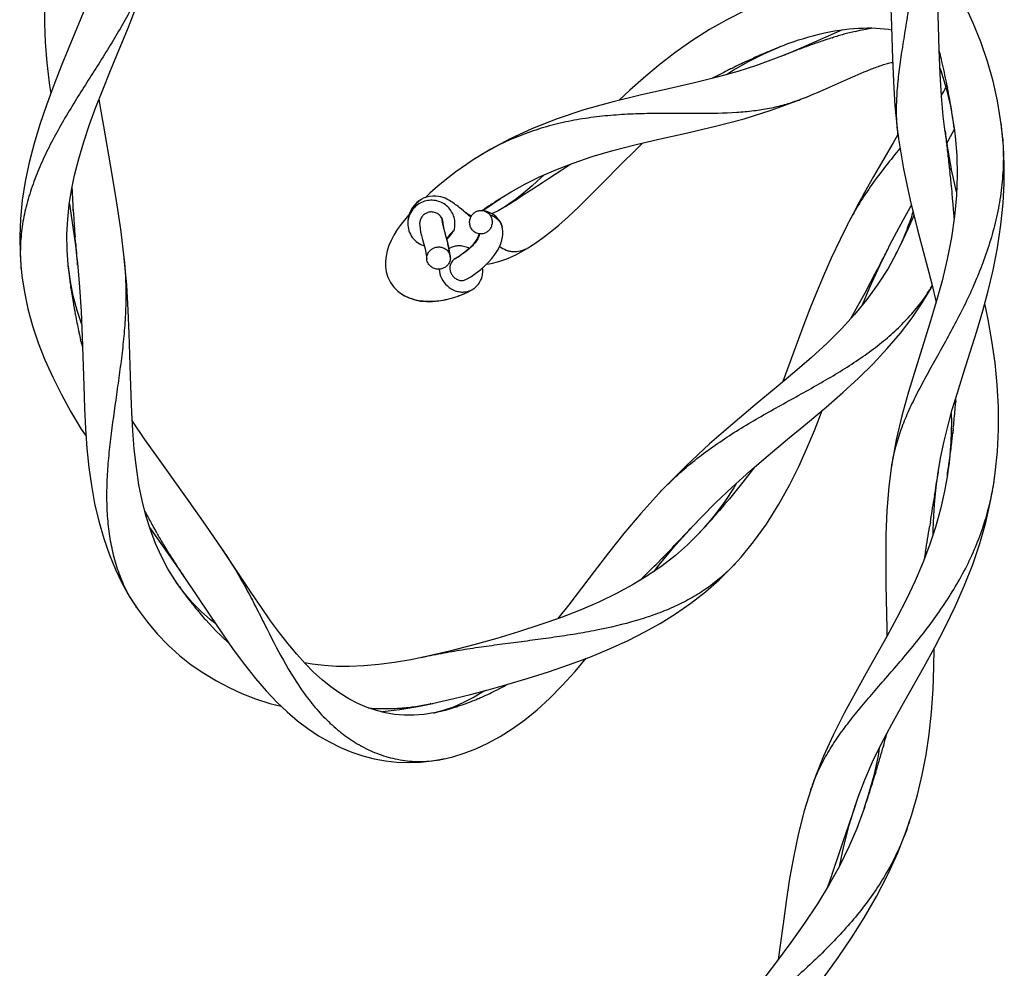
# Model space of a CAD drawing. Header units: millimetres. Extents: x 13.4 to 65.3, y 7.3 to 102.
# Tile 3 of 4: x 13.4 to 34.3, y 70.6 to 90.7. Entities that reach past the tile are written whole.
import ezdxf

# ---------------------------------------------------------------- set-up
doc = ezdxf.new("R2010")
doc.units = ezdxf.units.MM
doc.header["$LTSCALE"] = 7.151613
doc.layers.add('00_COMPONENTS', color=7, linetype='CONTINUOUS')

msp = doc.modelspace()

# ---------------------------------------------------------------- linework, layer by layer
at = {"layer": '00_COMPONENTS', "color": 7, "linetype": 'Continuous'}
for p, q in [((30.656, 90.449), (30.06, 90.185)), ((30.977, 90.463), (30.983, 90.465)), ((30.977, 90.463), (30.983, 90.465)), ((31.097, 90.493), (31.206, 90.518)), ((31.207, 90.519), (31.324, 90.543)), ((31.319, 90.541), (31.324, 90.543)), ((31.324, 90.543), (31.436, 90.563)), ((31.436, 90.563), (31.46, 90.566)), ((30.227, 90.229), (30.233, 90.231)), ((30.612, 90.358), (30.619, 90.36)), ((28.841, 89.857), (29.166, 90.02)), ((29.166, 90.02), (29.486, 90.161)), ((29.248, 90.061), (29.309, 90.088)), ((29.309, 90.088), (29.484, 90.16)), ((29.615, 89.997), (29.369, 89.901)), ((29.484, 90.16), (29.532, 90.179)), ((29.513, 90.172), (29.559, 90.19)), ((29.735, 90.046), (29.588, 89.986)), ((29.588, 89.986), (29.615, 89.997)), ((29.677, 90.022), (29.688, 90.026)), ((29.9, 90.116), (29.735, 90.046)), ((29.823, 90.079), (29.83, 90.081)), ((30.06, 90.185), (29.9, 90.116)), ((28.85, 89.884), (28.944, 89.928)), ((29.369, 89.901), (29.007, 89.771)), ((28.482, 89.708), (28.525, 89.729)), ((31.101, 89.553), (31.166, 89.581)), ((31.166, 89.581), (31.229, 89.608)), ((31.229, 89.608), (31.292, 89.635)), ((32.931, 89.119), (32.903, 89.592)), ((30.559, 89.312), (31.003, 89.51)), ((31.003, 89.51), (31.101, 89.553)), ((30.146, 89.134), (30.224, 89.167)), ((30.224, 89.167), (30.301, 89.2)), ((30.301, 89.2), (30.414, 89.248)), ((30.414, 89.248), (30.559, 89.312)), ((33.053, 89.325), (33.058, 89.294)), ((33.054, 89.325), (33.06, 89.294)), ((29.947, 89.053), (29.934, 89.048)), ((29.947, 89.053), (29.934, 89.048)), ((29.985, 89.068), (30.066, 89.101)), ((30.066, 89.101), (30.146, 89.134)), ((32.969, 88.696), (32.931, 89.119)), ((33.12, 88.904), (33.188, 88.526)), ((33.01, 88.359), (32.969, 88.696)), ((34.198, 88.523), (34.185, 88.614)), ((34.204, 88.474), (34.191, 88.576)), ((32, 88.368), (32.017, 88.245)), ((33.069, 87.971), (33.006, 88.383)), ((33.006, 88.383), (33.015, 88.323)), ((33.01, 88.359), (33.014, 88.323)), ((33.124, 88.265), (33.203, 88.422)), ((33.188, 88.526), (33.207, 88.391)), ((33.2, 88.441), (33.207, 88.391)), ((33.2, 88.441), (33.221, 88.273)), ((34.198, 88.523), (34.199, 88.508)), ((31.908, 88.13), (31.492, 87.414)), ((32.008, 88.306), (31.908, 88.13)), ((33.038, 88.137), (33.044, 88.089)), ((33.047, 88.119), (33.124, 88.265)), ((23.374, 87.996), (23.035, 87.79)), ((33.153, 87.53), (33.069, 87.971)), ((23.044, 87.796), (23.012, 87.775)), ((24.595, 87.372), (24.883, 87.56)), ((24.883, 87.56), (24.944, 87.6)), ((24.944, 87.6), (24.983, 87.626)), ((24.983, 87.626), (25.066, 87.68)), ((33.103, 87.584), (33.108, 87.534)), ((33.104, 87.584), (33.11, 87.534)), ((33.252, 87.089), (33.153, 87.53)), ((24.093, 87.25), (24.409, 87.407)), ((24.228, 87.132), (24.492, 87.305)), ((24.492, 87.305), (24.557, 87.347)), ((24.557, 87.347), (24.595, 87.372)), ((31.492, 87.414), (31.363, 87.189)), ((14.523, 86.661), (14.499, 87.208)), ((23.575, 86.948), (23.805, 87.09)), ((23.805, 87.09), (24.093, 87.25)), ((24.136, 87.073), (24.191, 87.108)), ((24.191, 87.108), (24.228, 87.132)), ((21.925, 86.945), (21.927, 86.945)), ((23.4, 86.832), (23.58, 86.952)), ((23.575, 86.948), (23.58, 86.952)), ((23.695, 86.788), (23.807, 86.86)), ((23.898, 86.93), (23.744, 86.82)), ((23.807, 86.86), (23.85, 86.887)), ((23.85, 86.887), (23.884, 86.909)), ((14.436, 86.835), (14.491, 86.49)), ((14.521, 86.661), (14.518, 86.721)), ((22.791, 86.689), (22.818, 86.668)), ((23.205, 86.693), (23.206, 86.694)), ((23.206, 86.694), (23.4, 86.832)), ((23.4, 86.835), (23.403, 86.837)), ((23.695, 86.787), (23.648, 86.758)), ((23.665, 86.769), (23.695, 86.787)), ((23.744, 86.82), (23.675, 86.775)), ((14.491, 86.49), (14.565, 85.951)), ((21.647, 86.621), (21.568, 86.527)), ((32.323, 86.539), (32.223, 86.313)), ((32.346, 86.595), (32.323, 86.539)), ((22.593, 86.273), (22.568, 86.251)), ((23.614, 86.345), (23.614, 86.343)), ((23.614, 86.343), (23.615, 86.342)), ((30.919, 86.362), (30.915, 86.355)), ((31.838, 85.964), (31.982, 86.241)), ((32.223, 86.313), (32.111, 86.07)), ((32.185, 86.263), (32.162, 86.207)), ((14.387, 85.855), (14.384, 86.189)), ((14.566, 86.015), (14.556, 86.139)), ((14.568, 86.015), (14.559, 86.139)), ((22.521, 86.169), (22.545, 86.206)), ((23.125, 86.199), (23.114, 86.161)), ((32.111, 86.07), (32.031, 85.907)), ((32.116, 86.095), (32.091, 86.039)), ((32.139, 86.151), (32.116, 86.095)), ((32.162, 86.207), (32.139, 86.151)), ((14.41, 85.539), (14.387, 85.855)), ((14.565, 85.951), (14.611, 85.535)), ((22.494, 85.891), (22.487, 85.888)), ((22.494, 85.891), (22.488, 85.887)), ((22.863, 85.838), (22.859, 85.834)), ((22.864, 85.838), (22.86, 85.834)), ((24.078, 85.85), (24.226, 85.941)), ((24.218, 85.936), (24.286, 85.979)), ((24.218, 85.936), (24.226, 85.941)), ((31.629, 85.542), (31.805, 85.9)), ((31.783, 85.856), (31.838, 85.964)), ((13.39, 85.771), (13.415, 85.437)), ((15.606, 85.637), (15.601, 85.686)), ((15.652, 85.112), (15.601, 85.686)), ((22.617, 85.673), (22.613, 85.671)), ((22.745, 85.751), (22.734, 85.744)), ((22.739, 85.747), (22.734, 85.744)), ((22.745, 85.751), (22.739, 85.747)), ((13.413, 85.458), (13.415, 85.437)), ((13.415, 85.437), (13.417, 85.419)), ((14.417, 85.475), (14.408, 85.559)), ((14.414, 85.501), (14.413, 85.511)), ((14.459, 85.185), (14.417, 85.475)), ((14.611, 85.535), (14.607, 85.582)), ((14.607, 85.582), (14.653, 85.071)), ((31.411, 85.065), (31.629, 85.542)), ((31.594, 85.487), (31.573, 85.448)), ((31.638, 85.573), (31.582, 85.464)), ((14.52, 84.884), (14.459, 85.185)), ((14.47, 85.049), (14.466, 85.08)), ((14.471, 85.049), (14.467, 85.08)), ((21.404, 84.983), (21.438, 84.955)), ((22.982, 85.019), (22.989, 85.022)), ((31.253, 84.691), (31.411, 85.065)), ((14.602, 84.572), (14.52, 84.884)), ((21.423, 84.966), (21.431, 84.96)), ((21.431, 84.96), (21.438, 84.955)), ((21.431, 84.96), (21.525, 84.896)), ((14.698, 84.275), (14.602, 84.572)), ((31.15, 84.663), (31, 84.395)), ((14.563, 84.482), (14.558, 84.512)), ((14.564, 84.482), (14.559, 84.512)), ((14.682, 83.921), (14.675, 83.95)), ((14.682, 83.921), (14.676, 83.95)), ((33.229, 82.657), (33.226, 82.616)), ((33.233, 82.657), (33.229, 82.616)), ((33.139, 82.392), (33.143, 82.217)), ((33.143, 82.217), (33.128, 81.782)), ((33.177, 82.064), (33.166, 81.967)), ((33.18, 82.064), (33.17, 81.967)), ((33.128, 81.782), (33.09, 81.345)), ((28.968, 81.251), (28.719, 80.929)), ((31.876, 81.316), (31.867, 81.257)), ((31.873, 81.296), (31.872, 81.29)), ((33.09, 81.345), (33.052, 81.069)), ((32.826, 80.889), (32.858, 81.117)), ((32.863, 81.153), (32.853, 81.093)), ((33.055, 81.091), (32.994, 80.743)), ((32.789, 80.547), (32.826, 80.889)), ((33.97, 80.526), (34.044, 80.942)), ((34.039, 80.911), (34.044, 80.942)), ((34.044, 80.942), (34.048, 80.967)), ((27.019, 80.781), (26.92, 80.675)), ((32.785, 80.653), (32.771, 80.565)), ((32.994, 80.743), (32.908, 80.359)), ((27.831, 80.183), (28.144, 80.499)), ((16.042, 80.309), (16.038, 80.318)), ((27.647, 79.989), (27.831, 80.183)), ((28.263, 80.379), (28.223, 80.332)), ((28.251, 80.363), (28.224, 80.331)), ((32.908, 80.359), (32.801, 79.976)), ((16.141, 79.97), (16.16, 79.942)), ((27.298, 79.6), (27.663, 80.006)), ((27.663, 80.006), (27.601, 79.94)), ((27.923, 79.996), (27.793, 79.853)), ((32.801, 79.976), (32.677, 79.597)), ((32.695, 80.083), (32.678, 79.985)), ((16.16, 79.942), (16.512, 79.444)), ((16.294, 79.85), (16.281, 79.872)), ((27.483, 79.814), (27.39, 79.717)), ((27.767, 79.825), (27.541, 79.602)), ((27.83, 79.892), (27.767, 79.825)), ((27.847, 79.911), (27.793, 79.853)), ((26.94, 79.173), (27.298, 79.6)), ((32.677, 79.597), (32.534, 79.222)), ((16.512, 79.444), (16.854, 78.947)), ((16.554, 79.409), (16.541, 79.43)), ((16.555, 79.41), (16.542, 79.431)), ((17.869, 79.228), (17.668, 79.527)), ((17.693, 79.49), (17.707, 79.47)), ((27.032, 79.345), (26.961, 79.273)), ((32.591, 79.463), (32.563, 79.299)), ((16.73, 79.133), (16.721, 79.146)), ((18.309, 78.57), (17.869, 79.228)), ((26.835, 79.041), (26.94, 79.173)), ((28.475, 79.119), (28.558, 79.207)), ((28.558, 79.207), (28.525, 79.171)), ((16.67, 78.86), (16.524, 79.097)), ((16.825, 78.99), (16.812, 79.01)), ((16.825, 78.989), (16.812, 79.009)), ((16.871, 78.921), (16.848, 78.954)), ((26.628, 78.94), (26.586, 78.899)), ((26.628, 78.939), (26.586, 78.899)), ((16.7, 78.817), (16.67, 78.86)), ((16.717, 78.791), (16.677, 78.85)), ((16.743, 78.754), (16.714, 78.796)), ((16.872, 78.583), (16.717, 78.792)), ((16.769, 78.717), (16.757, 78.734)), ((16.769, 78.717), (16.757, 78.734)), ((15.708, 78.513), (15.867, 78.265)), ((17.096, 78.287), (17.035, 78.36)), ((15.85, 78.289), (15.9, 78.216)), ((15.867, 78.265), (15.85, 78.289)), ((17.544, 77.779), (17.33, 78.011)), ((17.654, 77.673), (17.544, 77.779)), ((17.816, 77.516), (17.671, 77.656)), ((17.826, 77.507), (17.816, 77.516)), ((21.973, 77.226), (21.895, 77.209)), ((21.937, 77.218), (21.895, 77.209)), ((23.238, 76.506), (23.017, 76.37)), ((23.24, 76.508), (23.238, 76.506)), ((23.537, 76.545), (23.52, 76.536)), ((23.538, 76.543), (23.52, 76.535)), ((21.825, 76.176), (22.141, 76.239)), ((22.102, 76.231), (22.089, 76.228)), ((22.102, 76.231), (22.089, 76.229)), ((22.102, 76.231), (22.253, 76.264)), ((22.797, 76.256), (22.579, 76.163)), ((23.017, 76.37), (22.797, 76.256)), ((23.094, 76.337), (23.077, 76.33)), ((23.095, 76.336), (23.078, 76.329)), ((21.441, 76.111), (21.825, 76.176)), ((22.161, 76.039), (21.959, 76.005)), ((22.366, 76.091), (22.148, 76.036)), ((22.579, 76.163), (22.366, 76.091)), ((31.776, 75.626), (31.767, 75.594)), ((31.779, 75.625), (31.771, 75.594)), ((31.47, 74.998), (31.665, 75.4)), ((31.611, 75.29), (31.585, 75.129)), ((31.707, 75.363), (31.689, 75.299)), ((22.133, 75.019), (22.367, 75.061)), ((22.359, 75.059), (22.367, 75.061)), ((22.367, 75.061), (22.384, 75.064)), ((31.305, 74.62), (31.47, 74.998)), ((31.532, 74.783), (31.514, 74.721)), ((31.538, 74.781), (31.519, 74.72)), ((30.266, 74.709), (30.151, 74.385)), ((31.171, 74.274), (31.305, 74.62)), ((30.157, 74.404), (30.162, 74.42)), ((31.097, 74.062), (31.171, 74.274)), ((31.379, 74.29), (31.287, 74.001)), ((31.37, 74.249), (31.336, 74.148)), ((31.048, 73.918), (30.895, 73.463)), ((30.973, 73.656), (31.106, 74.089)), ((31.114, 74.113), (31.048, 73.917)), ((31.272, 73.957), (31.134, 73.586)), ((31.303, 74.046), (31.272, 73.957)), ((32.182, 73.532), (32.254, 73.738)), ((32.254, 73.738), (32.233, 73.676)), ((30.859, 73.21), (30.973, 73.656)), ((30.862, 73.366), (30.705, 72.9)), ((30.895, 73.463), (30.862, 73.366)), ((30.775, 72.808), (30.859, 73.21)), ((30.705, 72.9), (30.686, 72.844)), ((30.686, 72.844), (30.608, 72.612)), ((30.598, 72.583), (30.516, 72.342)), ((30.608, 72.612), (30.598, 72.583)), ((29.571, 71.564), (29.47, 70.81))]:
    msp.add_line(p, q, dxfattribs=at)
for points in [[(31.523, 93.694), (31.611, 93.316), (31.687, 92.911), (31.747, 92.491), (31.792, 92.068), (31.823, 91.656), (31.845, 91.244), (31.862, 90.816), (31.89, 89.919)], [(14.219, 92.981), (14.159, 92.783), (14.062, 92.392), (13.985, 91.967), (13.932, 91.516), (13.908, 91.072), (13.908, 90.662), (13.924, 90.263), (13.959, 89.829), (14.016, 89.347), (14.041, 89.173)], [(15.252, 92.278), (15.089, 91.812), (14.897, 91.303), (14.681, 90.764), (14.28, 89.789)], [(14.384, 86.189), (14.401, 86.514), (14.434, 86.824), (14.482, 87.126), (14.547, 87.443), (14.635, 87.788), (14.742, 88.149), (14.865, 88.518), (14.999, 88.884), (15.144, 89.256), (15.308, 89.661), (15.491, 90.107), (15.688, 90.586), (15.891, 91.101), (16.094, 91.652), (16.291, 92.239)], [(34.185, 88.614), (34.117, 89.02), (34.023, 89.437), (33.903, 89.857), (33.762, 90.27), (33.602, 90.669), (33.425, 91.058), (33.233, 91.433), (33.036, 91.783), (32.831, 92.12), (32.782, 92.195)], [(29.163, 91.109), (28.769, 90.939), (28.39, 90.749), (28.008, 90.532), (27.637, 90.295), (27.277, 90.041), (26.93, 89.773), (26.609, 89.503), (26.319, 89.245), (26.092, 89.032)], [(32.903, 89.592), (32.883, 90.107), (32.853, 91.09)], [(29.784, 90.273), (29.896, 90.311), (30.008, 90.346), (30.12, 90.379), (30.231, 90.408), (30.34, 90.436), (30.449, 90.46), (30.557, 90.482), (30.663, 90.502), (30.768, 90.519), (30.872, 90.533), (30.974, 90.545), (31.074, 90.554), (31.173, 90.561), (31.269, 90.565), (31.363, 90.567), (31.455, 90.566), (31.545, 90.563), (31.633, 90.558), (31.719, 90.55), (31.804, 90.539), (31.871, 90.529)], [(30.839, 90.529), (30.795, 90.51), (30.656, 90.449)], [(29.559, 90.19), (29.672, 90.233), (29.784, 90.273)], [(14.28, 89.789), (14.108, 89.353), (13.95, 88.929), (13.809, 88.515), (13.687, 88.113), (13.584, 87.713), (13.5, 87.31), (13.438, 86.911), (13.398, 86.52), (13.383, 86.14), (13.39, 85.771)], [(28.369, 89.577), (28.516, 89.671), (28.841, 89.857)], [(31.292, 89.635), (31.354, 89.66), (31.385, 89.673), (31.416, 89.685), (31.446, 89.697), (31.476, 89.708), (31.505, 89.719), (31.534, 89.73), (31.563, 89.741), (31.592, 89.751), (31.62, 89.761), (31.648, 89.77), (31.675, 89.779), (31.702, 89.788), (31.73, 89.796), (31.756, 89.804), (31.783, 89.812), (31.81, 89.819), (31.835, 89.825), (31.86, 89.831), (31.884, 89.837), (31.893, 89.839)], [(31.89, 89.919), (31.91, 89.434), (31.944, 88.915), (32, 88.368)], [(29.007, 89.771), (28.611, 89.645), (28.176, 89.523), (27.693, 89.403), (27.145, 89.277), (26.543, 89.142), (25.939, 88.995), (25.349, 88.83), (24.778, 88.64), (24.254, 88.433), (23.787, 88.217), (23.374, 87.996)], [(32.898, 89.716), (32.908, 89.688), (33.027, 89.292), (33.12, 88.904)], [(15.164, 88.484), (15.082, 88.967), (15.068, 89.061)], [(24.409, 87.407), (24.75, 87.558), (25.12, 87.701), (25.525, 87.838), (25.96, 87.966), (26.425, 88.087), (26.938, 88.208), (27.516, 88.338), (28.135, 88.481), (28.744, 88.642), (29.318, 88.821), (29.861, 89.019), (29.985, 89.068)], [(15.606, 85.637), (15.528, 86.301), (15.439, 86.898), (15.345, 87.456), (15.164, 88.484)], [(32.853, 81.093), (32.912, 81.438), (32.987, 81.799), (33.069, 82.139), (33.16, 82.471), (33.267, 82.829), (33.395, 83.241), (33.538, 83.688), (33.678, 84.137), (33.805, 84.565), (33.92, 84.989), (34.025, 85.428), (34.119, 85.9), (34.192, 86.388), (34.24, 86.853), (34.262, 87.269), (34.263, 87.658), (34.244, 88.056), (34.204, 88.474)], [(25.716, 87.245), (26.167, 87.705), (26.41, 87.949), (26.59, 88.126)], [(32.015, 88.257), (32.124, 87.579), (32.266, 86.916), (32.423, 86.287)], [(33.221, 88.273), (33.255, 87.859), (33.264, 87.439), (33.249, 87.013), (33.209, 86.576), (33.143, 86.124), (33.053, 85.664), (32.943, 85.205), (32.819, 84.754), (32.684, 84.305)], [(23.044, 87.796), (22.855, 87.671), (22.634, 87.515), (22.432, 87.361), (22.249, 87.21), (22.082, 87.064), (21.978, 86.966)], [(24.497, 87.446), (24.436, 87.387), (24.248, 87.216), (24.066, 87.062), (23.898, 86.93)], [(24.286, 85.979), (24.454, 86.098), (24.63, 86.232), (24.815, 86.385), (25.014, 86.561), (25.237, 86.769), (25.476, 87.003), (25.716, 87.245)], [(31.363, 87.189), (31.298, 87.073), (31.232, 86.955), (31.166, 86.834), (31.1, 86.71), (31.033, 86.584), (30.967, 86.456), (30.9, 86.325)], [(21.927, 86.945), (21.863, 86.909), (21.804, 86.863), (21.753, 86.81), (21.709, 86.752), (21.676, 86.692), (21.651, 86.634), (21.634, 86.578), (21.623, 86.524), (21.617, 86.473), (21.614, 86.421)], [(22.703, 86.759), (22.678, 86.779), (22.654, 86.799), (22.628, 86.818), (22.603, 86.836), (22.577, 86.854), (22.552, 86.872), (22.526, 86.888), (22.499, 86.905), (22.47, 86.921), (22.438, 86.937), (22.403, 86.953), (22.362, 86.968), (22.316, 86.982), (22.265, 86.993), (22.206, 87), (22.142, 87.001), (22.076, 86.993), (22.008, 86.978), (21.942, 86.953), (21.925, 86.945)], [(22.795, 86.686), (22.752, 86.72), (22.703, 86.759)], [(22.959, 86.571), (22.94, 86.582), (22.906, 86.604), (22.866, 86.632), (22.818, 86.668)], [(23.614, 86.345), (23.596, 86.401), (23.568, 86.459), (23.531, 86.513), (23.487, 86.561), (23.435, 86.602), (23.377, 86.637), (23.312, 86.665), (23.24, 86.685), (23.206, 86.692)], [(23.648, 86.758), (23.532, 86.69), (23.424, 86.635), (23.399, 86.624)], [(31.982, 86.241), (32.126, 86.505), (32.267, 86.757), (32.294, 86.803)], [(32.327, 86.671), (32.319, 86.647), (32.302, 86.593)], [(21.568, 86.527), (21.473, 86.406), (21.39, 86.288), (21.32, 86.173), (21.26, 86.061), (21.212, 85.949), (21.175, 85.839), (21.151, 85.728), (21.139, 85.618), (21.14, 85.507), (21.157, 85.394), (21.192, 85.28), (21.247, 85.17), (21.318, 85.07), (21.404, 84.983)], [(32.266, 86.484), (32.247, 86.429), (32.227, 86.374), (32.206, 86.318), (32.185, 86.263)], [(32.302, 86.593), (32.284, 86.539), (32.266, 86.484)], [(21.864, 86.418), (21.865, 86.378), (21.873, 86.311), (21.886, 86.238), (21.904, 86.161), (21.926, 86.077), (21.952, 85.983), (21.978, 85.878), (22.003, 85.762), (22.016, 85.663)], [(22.436, 86.106), (22.4, 86.242), (22.386, 86.297), (22.375, 86.342), (22.369, 86.375), (22.365, 86.398), (22.364, 86.41), (22.364, 86.412)], [(22.86, 85.236), (22.948, 85.289), (23.059, 85.363), (23.16, 85.44), (23.249, 85.518), (23.328, 85.597), (23.398, 85.678), (23.46, 85.76), (23.513, 85.843), (23.557, 85.927), (23.591, 86.012), (23.615, 86.097), (23.627, 86.181), (23.627, 86.264), (23.614, 86.343)], [(30.915, 86.355), (30.779, 86.08), (30.592, 85.684), (30.427, 85.308), (30.279, 84.953), (30.141, 84.608), (30.012, 84.273), (29.892, 83.952)], [(32.423, 86.287), (32.723, 85.137), (32.817, 84.746)], [(22.515, 85.707), (22.503, 85.8), (22.482, 85.917), (22.459, 86.019), (22.436, 86.106)], [(23.114, 86.161), (23.088, 86.107), (23.048, 86.042), (22.989, 85.968), (22.914, 85.889), (22.822, 85.81), (22.714, 85.732), (22.617, 85.673)], [(32.091, 86.039), (32.066, 85.983), (32.04, 85.927)], [(23.284, 85.553), (23.38, 85.568), (23.542, 85.61), (23.712, 85.67), (23.891, 85.75), (24.078, 85.85)], [(32.04, 85.927), (32.013, 85.87), (31.985, 85.813), (31.971, 85.786)], [(31.971, 85.784), (31.797, 85.465), (31.584, 85.13)], [(13.413, 85.458), (13.43, 85.308), (13.483, 84.961), (13.557, 84.608), (13.655, 84.25), (13.776, 83.888), (13.919, 83.524), (14.083, 83.158), (14.268, 82.789), (14.47, 82.424), (14.69, 82.059), (14.79, 81.905)], [(14.653, 85.071), (14.686, 84.549), (14.709, 84.017)], [(15.707, 84.086), (15.686, 84.583), (15.652, 85.112)], [(21.525, 84.896), (21.639, 84.84), (21.759, 84.799), (21.883, 84.774), (22.01, 84.763), (22.14, 84.763), (22.271, 84.775), (22.405, 84.798), (22.541, 84.833), (22.681, 84.879), (22.821, 84.937), (22.935, 84.993)], [(31.584, 85.13), (31.347, 84.805), (31.089, 84.492), (30.811, 84.188), (30.504, 83.883), (30.174, 83.579), (29.82, 83.27), (29.424, 82.937), (28.981, 82.57), (28.505, 82.172), (28.012, 81.743), (27.515, 81.28), (27.019, 80.781)], [(28.144, 80.499), (28.49, 80.827), (28.865, 81.163), (29.257, 81.499), (29.667, 81.841), (30.087, 82.188), (30.484, 82.522), (30.84, 82.834), (31.169, 83.136), (31.482, 83.445), (31.781, 83.766), (32.058, 84.093), (32.306, 84.418), (32.522, 84.736), (32.711, 85.049), (32.734, 85.092)], [(31.373, 85.072), (31.304, 84.943), (31.15, 84.663)], [(34.039, 80.911), (34.071, 81.13), (34.117, 81.582), (34.14, 82.047), (34.139, 82.522), (34.114, 82.996), (34.067, 83.465), (34.001, 83.929), (33.92, 84.382), (33.848, 84.723)], [(32.684, 84.305), (32.383, 83.353), (32.229, 82.849), (32.089, 82.34), (31.971, 81.831), (31.876, 81.316)], [(14.709, 84.017), (14.74, 82.972), (14.756, 82.504), (14.778, 82.066), (14.809, 81.645), (14.85, 81.243), (14.903, 80.859), (14.971, 80.481), (15.059, 80.103), (15.164, 79.736), (15.284, 79.392), (15.414, 79.078), (15.554, 78.786), (15.708, 78.513)], [(16.524, 79.097), (16.388, 79.354), (16.265, 79.63), (16.155, 79.922), (16.061, 80.225), (15.981, 80.541), (15.913, 80.878), (15.857, 81.244), (15.814, 81.633), (15.783, 82.026), (15.762, 82.405), (15.746, 82.781), (15.734, 83.184), (15.707, 84.086)], [(29.892, 83.952), (29.566, 83.069), (29.559, 83.05)], [(28.525, 79.171), (28.679, 79.341), (28.945, 79.664), (29.218, 80.043), (29.483, 80.465), (29.715, 80.884), (29.902, 81.264), (30.067, 81.629), (30.235, 82.03), (30.401, 82.453)], [(16.977, 80.519), (16.324, 81.431), (16.036, 81.839), (15.772, 82.228)], [(31.872, 81.29), (31.813, 80.83), (31.771, 80.332), (31.75, 79.812), (31.747, 79.278), (31.753, 78.762)], [(28.719, 80.929), (28.437, 80.582), (28.318, 80.443)], [(28.584, 80.911), (28.526, 80.812), (28.334, 80.521)], [(26.934, 80.69), (26.555, 80.269), (26.195, 79.841), (25.866, 79.43), (25.565, 79.04)], [(17.683, 79.505), (17.332, 80.017), (16.977, 80.519)], [(28.334, 80.521), (28.132, 80.248), (27.923, 79.996)], [(32.554, 77.009), (32.787, 77.434), (33.014, 77.868), (33.227, 78.307), (33.42, 78.747), (33.592, 79.189), (33.742, 79.633), (33.868, 80.08), (33.97, 80.526)], [(32.751, 79.823), (32.753, 79.913), (32.766, 80.226), (32.789, 80.547)], [(27.541, 79.602), (27.288, 79.378), (27.006, 79.159), (26.702, 78.95), (26.38, 78.754), (26.036, 78.568), (25.665, 78.39), (25.269, 78.219), (24.852, 78.058), (24.413, 77.904), (23.964, 77.758), (23.502, 77.619), (23.013, 77.482), (22.497, 77.348), (21.973, 77.226)], [(27.055, 79.369), (26.982, 79.295), (26.961, 79.273)], [(32.592, 79.463), (32.581, 79.399), (32.563, 79.299)], [(32.534, 79.222), (32.371, 78.84), (32.186, 78.448), (31.985, 78.052), (31.772, 77.658), (31.555, 77.271), (31.333, 76.88), (31.105, 76.473), (30.866, 76.03), (30.633, 75.567), (30.431, 75.122), (30.266, 74.709)], [(16.848, 78.954), (17.413, 78.111), (17.667, 77.735), (17.911, 77.386), (18.148, 77.064), (18.381, 76.771), (18.609, 76.506), (18.835, 76.268), (19.056, 76.058), (19.273, 75.873), (19.494, 75.706), (19.722, 75.555), (19.952, 75.422), (20.186, 75.307), (20.423, 75.209), (20.661, 75.129), (20.902, 75.067), (21.143, 75.023), (21.384, 74.995), (21.63, 74.985), (21.881, 74.993), (22.133, 75.019)], [(22.253, 76.264), (22.59, 76.341), (22.944, 76.429), (23.319, 76.529), (23.716, 76.64), (24.143, 76.767), (24.594, 76.91), (25.04, 77.063), (25.471, 77.224), (25.891, 77.396), (26.286, 77.576), (26.641, 77.756), (26.966, 77.938), (27.287, 78.137), (27.612, 78.363), (27.925, 78.609), (28.214, 78.863), (28.475, 79.119)], [(25.565, 79.04), (25.027, 78.334), (24.794, 78.038)], [(31.753, 78.762), (31.772, 77.82), (31.773, 77.66)], [(17.539, 77.925), (17.429, 78.011), (17.231, 78.189), (17.044, 78.381), (16.872, 78.583)], [(21.959, 76.005), (21.742, 75.987), (21.533, 75.988), (21.334, 76.005), (21.143, 76.038), (20.95, 76.086), (20.753, 76.153), (20.555, 76.237), (20.36, 76.338), (20.169, 76.455), (19.981, 76.589), (19.795, 76.74), (19.614, 76.905), (19.436, 77.084), (19.258, 77.282), (19.076, 77.5), (18.893, 77.736), (18.705, 77.994), (18.511, 78.272), (18.309, 78.57)], [(15.9, 78.216), (16.091, 77.961), (16.301, 77.713), (16.529, 77.477), (16.77, 77.259), (17.022, 77.059), (17.285, 76.878), (17.554, 76.716), (17.822, 76.575), (18.093, 76.451), (18.38, 76.34), (18.689, 76.241), (18.927, 76.181)], [(32.233, 73.676), (32.3, 73.882), (32.421, 74.302), (32.522, 74.722), (32.604, 75.146), (32.669, 75.587), (32.719, 76.057), (32.752, 76.54), (32.769, 77.01), (32.773, 77.408)], [(21.937, 77.218), (21.68, 77.166), (21.332, 77.106), (20.999, 77.062), (20.679, 77.034), (20.378, 77.022), (20.101, 77.025), (19.84, 77.041), (19.582, 77.071), (19.424, 77.098)], [(22.359, 75.059), (22.566, 75.109), (22.811, 75.184), (23.059, 75.278), (23.312, 75.395), (23.569, 75.535), (23.829, 75.699), (24.092, 75.889), (24.356, 76.105), (24.621, 76.347), (24.889, 76.617), (25.16, 76.914), (25.398, 77.196)], [(31.665, 75.4), (31.876, 75.802), (32.095, 76.196), (32.554, 77.009)], [(21.047, 76.062), (21.079, 76.065), (21.441, 76.111)], [(31.707, 75.363), (31.702, 75.344), (31.688, 75.299)], [(31.585, 75.129), (31.493, 74.71), (31.379, 74.29)], [(30.157, 74.404), (30.019, 73.959), (29.898, 73.488), (29.796, 73.01), (29.71, 72.525), (29.636, 72.038), (29.571, 71.564)], [(31.134, 73.586), (30.968, 73.201), (30.773, 72.803), (30.551, 72.4), (30.302, 71.992), (30.029, 71.581), (29.737, 71.17), (29.434, 70.761), (28.806, 69.929)], [(30.428, 70.422), (30.737, 70.848), (31.021, 71.264), (31.293, 71.692), (31.554, 72.144), (31.794, 72.608), (32.004, 73.073), (32.182, 73.532)]]:
    msp.add_lwpolyline(points, dxfattribs=at)
for centre, radius, start, end in [((32.953, 82.953), 7.766, 105.6484, 106.571), ((32.751, 83.674), 7.018, 104.6424, 105.6488), ((32.524, 84.547), 6.116, 103.4954, 104.5917), ((34.816, 77.299), 13.72, 109.54, 110.119), ((34.319, 78.698), 12.235, 108.889, 109.5093), ((33.955, 79.763), 11.11, 108.1876, 108.8892), ((33.597, 80.853), 9.962, 107.4356, 108.1909), ((33.216, 82.069), 8.688, 106.571, 107.3943), ((34.836, 76.986), 14.219, 113.1411, 114.31), ((37.389, 70.54), 20.953, 111.5959, 111.7769), ((36.751, 72.155), 19.216, 111.1324, 111.566), ((36.096, 73.85), 17.399, 110.6516, 111.1104), ((35.468, 75.518), 15.616, 110.1195, 110.6545), ((18.18, 86.389), 15.161, 13.3996, 14.1), ((35.807, 74.875), 16.543, 114.8711, 116.116), ((35.122, 76.35), 14.917, 114.3055, 114.4636), ((18.214, 86.397), 15.126, 13.2265, 13.3994), ((18.23, 86.401), 15.109, 12.9994, 13.2265), ((18.308, 86.419), 15.029, 11.1496, 13.0003), ((36.921, 72.639), 19.042, 116.602, 117.715), ((36.319, 73.831), 17.707, 116.2724, 116.5876), ((30.071, 90.975), 3.397, 327.2913, 330.4247), ((18.434, 86.444), 14.901, 10.8145, 11.0263), ((18.498, 86.457), 14.836, 9.8051, 10.815), ((28.57, 92.521), 3.732, 290.6495, 291.4326), ((18.516, 86.46), 14.818, 8.7928, 9.8035), ((18.385, 86.439), 14.95, 8.5788, 8.7937), ((18.256, 86.42), 15.08, 7.7017, 8.5779), ((1.271, 84.118), 32.022, 7.2103, 7.5448), ((28.842, 87.839), 5.399, 6.5517, 7.1222), ((28.796, 87.834), 5.446, 4.3557, 6.5499), ((26.033, 83.116), 5.552, 120.0002, 122.5624), ((0.979, 84.082), 32.316, 6.5539, 7.1228), ((0.695, 84.049), 32.601, 6.2255, 6.5542), ((0.316, 84.008), 32.982, 5.579, 6.1372), ((-28.161, 167.538), 95.967, 302.84123, 303.02103), ((0.462, 84.022), 32.836, 5.1627, 5.58), ((22.1, 86.592), 0.393, 116.3763, 122.21), ((34.858, 69.339), 20.914, 122.8781, 123.2126), ((35.292, 68.669), 21.713, 122.6602, 122.8794), ((0.776, 84.05), 32.52, 4.9249, 5.1624), ((37.399, 87.936), 22.913, 183.1908, 183.3545), ((22.108, 86.415), 0.494, 141.964, 179.2974), ((22.114, 86.41), 0.502, 122.1541, 141.9142), ((33.921, 70.761), 19.211, 123.5604, 123.9274), ((34.347, 70.119), 19.982, 123.2209, 123.5619), ((1.036, 84.073), 32.26, 4.5923, 4.9251), ((1.282, 84.093), 32.013, 4.3639, 4.5921), ((37.774, 87.959), 23.289, 183.3567, 184.4827), ((22.117, 86.415), 0.247, 359.2994, 29.2214), ((23.245, 85.535), 0.984, 133.3847, 145.027), ((22.117, 86.416), 0.497, 343.3161, 0.2469), ((37.113, 83.195), 6.957, 152.2932, 152.9175), ((22.118, 86.523), 0.536, 306.7743, 318.7142), ((22.671, 85.587), 0.601, 104.4332, 108.3549), ((38.356, 88.006), 23.873, 184.784, 185.8288), ((22.283, 85.683), 0.234, 30.013, 37.9951), ((22.695, 85.532), 0.411, 115.8323, 119.2285), ((22.697, 85.527), 0.417, 110.0265, 115.8271), ((22.698, 85.524), 0.42, 104.4598, 110.0279), ((22.7, 85.495), 0.449, 81.2499, 87.8025), ((23.754, 86.658), 0.858, 296.7735, 300.3386), ((23.693, 86.764), 0.981, 300.3019, 302.3768), ((4.099, 99.836), 31.014, 332.6196, 333.2072), ((19.449, 92.098), 14.024, 333.2494, 333.8041), ((17.02, 85.807), 3.623, 183.1455, 184.1186), ((8.403, 84.922), 7.238, 4.4057, 5.6649), ((22.718, 85.492), 0.208, 120.3248, 133.6674), ((21.702, 87.327), 1.89, 298.8282, 300.2246), ((21.711, 87.311), 1.871, 300.214, 303.1138), ((17.002, 85.806), 3.606, 184.1187, 185.5312), ((27.003, 86.834), 12.66, 186.0429, 186.2922), ((27.039, 86.838), 12.696, 186.2924, 187.0692), ((-0.254, 102.1), 35.92, 331.7018, 332.3817), ((27.073, 86.842), 12.73, 187.0689, 187.277), ((27.104, 86.846), 12.762, 187.2771, 187.9574), ((27.193, 86.859), 12.851, 188.0968, 189.6441), ((22.778, 85.387), 0.421, 274.0567, 293.483), ((21.952, 86.855), 2.106, 296.5945, 297.8228), ((22.781, 85.38), 0.414, 293.5328, 296.1234), ((22.782, 85.376), 0.41, 296.1225, 299.2039), ((22.781, 85.378), 0.412, 300.3313, 307.0962), ((21.876, 85.524), 0.718, 232.3986, 236.2394), ((27.253, 86.869), 12.912, 189.6431, 189.8399), ((27.283, 86.874), 12.943, 189.8401, 190.5156), ((27.478, 86.912), 13.141, 190.6536, 192.1676), ((27.689, 86.956), 13.356, 192.1641, 192.346), ((27.798, 86.98), 13.469, 192.3467, 193.0019), ((27.999, 87.027), 13.675, 193.1285, 193.7125), ((12.749, 84.177), 20.54, 355.7579, 355.9232), ((12.745, 84.177), 20.544, 355.1047, 355.6422), ((12.748, 84.177), 20.541, 354.0966, 355.1047), ((12.775, 84.174), 20.514, 353.4467, 353.824), ((12.82, 84.169), 20.469, 352.321, 353.2591), ((12.788, 84.172), 20.501, 353.2588, 353.4467), ((12.858, 84.164), 20.43, 352.1551, 352.3208), ((35.483, 80.728), 3.655, 170.7604, 171.0606), ((12.915, 84.155), 20.372, 351.3485, 351.7821), ((12.88, 84.161), 20.408, 351.7821, 352.1552), ((-61.034, 95.342), 94.962, 351.10167, 351.37013), ((28.51, 81.786), 5.599, 348.7735, 351.0098), ((31.871, 76.1), 6.741, 136.7255, 136.8971), ((15.088, 91.698), 17.371, 319.333, 319.6092), ((-58.527, 94.949), 92.425, 350.74407, 351.0464), ((29.774, 87.541), 15.522, 207.7719, 208.0155), ((29.717, 87.51), 15.456, 208.0148, 209.0419), ((15.6, 91.254), 16.693, 317.4845, 319.1311), ((29.449, 87.361), 15.151, 209.0417, 209.6284), ((15.87, 91.011), 16.33, 317.1781, 317.4753), ((-56.21, 94.571), 90.078, 350.51456, 350.68088), ((29.197, 87.218), 14.861, 209.7284, 209.9902), ((28.9, 87.046), 14.517, 209.9871, 211.0423), ((-2.809, 108.434), 41.674, 316.6252, 316.8632), ((28.546, 86.833), 14.105, 211.0445, 211.6601), ((0.834, 104.971), 36.647, 315.6847, 316.4389), ((-48.628, 93.302), 82.39, 350.33026, 350.51594), ((28.136, 86.579), 13.622, 211.7581, 213.0716), ((10.4, 74.588), 8.788, 33.1926, 33.7483), ((4.521, 101.358), 31.485, 314.5994, 315.4576), ((25.908, 81.655), 3.608, 315.9658, 316.498), ((27.769, 86.34), 13.184, 213.1423, 213.7857), ((27.594, 86.224), 12.974, 213.8903, 214.0775), ((23.544, 83.472), 8.277, 214.2211, 214.3967), ((23.484, 83.43), 8.204, 214.7502, 214.9202), ((23.439, 83.399), 8.149, 215.0656, 215.3939), ((6.947, 98.901), 28.032, 314.3202, 314.4764), ((23.239, 83.254), 7.902, 215.3776, 218.1091), ((18.503, 80.069), 3.194, 211.1492, 213.8648), ((23.101, 83.147), 7.727, 218.1147, 218.2814), ((22.831, 82.927), 7.38, 218.9689, 221.7832), ((22.342, 82.468), 6.709, 225.6478, 225.8506), ((25.535, 60.099), 17.493, 101.7073, 101.8696), ((20.166, 83.122), 7.392, 297.3413, 298.7333), ((20.513, 82.434), 6.621, 293.3958, 296.5482), ((20.328, 82.809), 7.039, 296.5318, 296.9676), ((20.271, 82.92), 7.164, 297.1232, 297.335), ((21.051, 81.275), 5.152, 279.968, 280.7566), ((21.025, 81.414), 5.294, 280.757, 281.6027), ((20.925, 81.468), 5.571, 288.2772, 292.217), ((20.791, 81.801), 5.931, 292.197, 292.6778), ((20.735, 81.935), 6.076, 292.8552, 293.3429), ((21.136, 80.529), 4.4, 265.303, 268.8912), ((21.136, 80.554), 4.425, 268.8895, 269.2792), ((21.136, 80.56), 4.431, 269.2791, 269.5058), ((21.136, 80.572), 4.443, 269.5061, 270.3259), ((21.135, 80.654), 4.525, 270.3401, 274.2495), ((21.13, 80.727), 4.599, 274.2441, 274.6098), ((21.129, 80.741), 4.613, 274.6097, 274.8297), ((21.127, 80.767), 4.638, 274.8302, 275.6308), ((21.107, 80.936), 4.809, 275.6586, 279.4465), ((21.073, 81.152), 5.027, 279.4328, 279.7645), ((21.066, 81.194), 5.07, 279.7643, 279.9664), ((21.233, 80.444), 4.502, 281.8967, 282.3829), ((21.225, 80.478), 4.536, 282.3825, 282.6074), ((21.221, 80.498), 4.557, 282.6074, 282.8114), ((21.163, 80.737), 4.803, 282.8498, 287.3141), ((21.08, 81.016), 5.093, 287.2779, 287.7968), ((21.064, 81.063), 5.143, 287.7963, 288), ((21.055, 81.091), 5.173, 288, 288.215), ((4.794, 82.9), 27.948, 344.3549, 344.8465), ((5.332, 82.75), 27.39, 343.6612, 344.2147), ((21.864, 77.433), 2.425, 278.3842, 278.9209), ((21.86, 77.453), 2.446, 278.9237, 281.3454), ((21.857, 77.473), 2.465, 281.3429, 281.7615), ((5.427, 82.722), 27.291, 343.0851, 343.6613), ((5.659, 82.651), 27.049, 341.9049, 342.9503), ((33.819, 73.168), 3.866, 159.5813, 161.089), ((5.935, 82.56), 26.758, 341.4468, 341.677), ((26.98, 75.471), 5.551, 340.1144, 341.1358)]:
    msp.add_arc(centre, radius, start, end, dxfattribs=at)
for points, knots in [([(32.013, 88.272), (31.997, 88.396), (31.975, 88.649), (31.978, 89.035), (32.008, 89.434), (32.06, 89.85), (32.127, 90.285), (32.202, 90.74), (32.276, 91.215), (32.342, 91.707), (32.393, 92.213), (32.42, 92.729), (32.418, 93.25), (32.38, 93.77), (32.302, 94.284), (32.142, 94.948), (31.954, 95.424), (31.801, 95.725)], [0, 0, 0, 0, 0.049533, 0.100237, 0.152893, 0.208043, 0.266081, 0.327088, 0.390683, 0.456396, 0.523682, 0.592038, 0.660934, 0.729917, 0.79856, 0.866528, 1, 1, 1, 1]), ([(16.255, 92.132), (16.209, 91.996), (16.108, 91.727), (15.87, 91.192), (15.587, 90.668), (15.274, 90.15), (14.943, 89.623), (14.605, 89.095), (14.282, 88.557), (14.056, 88.147), (13.853, 87.732), (13.68, 87.312), (13.542, 86.889), (13.445, 86.462), (13.395, 86.034), (13.394, 85.749), (13.402, 85.608)], [0, 0, 0, 0, 0.059387, 0.119603, 0.243235, 0.306806, 0.371327, 0.502076, 0.567552, 0.6325, 0.696572, 0.759523, 0.821218, 0.881687, 0.941166, 1, 1, 1, 1]), ([(29.886, 89.029), (29.791, 88.993), (29.593, 88.928), (29.279, 88.853), (28.941, 88.8), (28.444, 88.756), (27.913, 88.749), (27.355, 88.753), (26.907, 88.753), (26.445, 88.745), (25.973, 88.719), (25.496, 88.669), (25.022, 88.59), (24.555, 88.477), (23.955, 88.282), (23.526, 88.081), (23.256, 87.925)], [0, 0, 0, 0, 0.044928, 0.092153, 0.142207, 0.195541, 0.31265, 0.376098, 0.442157, 0.510316, 0.58008, 0.65075, 0.721655, 0.79234, 0.862496, 1, 1, 1, 1]), ([(34.226, 88.247), (34.239, 88.08), (34.249, 87.744), (34.218, 87.241), (34.143, 86.741), (34.028, 86.247), (33.878, 85.764), (33.697, 85.293), (33.494, 84.837), (33.274, 84.397), (33.047, 83.974), (32.819, 83.566), (32.6, 83.173), (32.397, 82.791), (32.217, 82.419), (32.067, 82.051), (31.95, 81.685), (31.896, 81.438), (31.876, 81.315)], [0, 0, 0, 0, 0.067736, 0.135645, 0.203754, 0.272004, 0.340249, 0.408243, 0.475643, 0.542057, 0.60702, 0.670042, 0.730795, 0.789066, 0.844726, 0.898026, 0.949518, 1, 1, 1, 1]), ([(32.054, 88.017), (31.949, 87.891), (31.745, 87.638), (31.453, 87.249), (31.186, 86.849), (31.028, 86.571), (30.954, 86.429)], [0, 0, 0, 0, 0.253683, 0.504314, 0.75269, 1, 1, 1, 1]), ([(21.719, 86.719), (21.738, 86.762), (21.785, 86.841), (21.854, 86.902), (21.89, 86.925)], [0, 0, 0, 0, 0.519397, 1, 1, 1, 1]), ([(22.614, 86.418), (22.613, 86.462), (22.601, 86.55), (22.548, 86.672), (22.465, 86.777), (22.357, 86.855), (22.231, 86.903), (22.098, 86.917), (21.966, 86.895), (21.884, 86.858), (21.847, 86.834)], [0, 0, 0, 0, 0.124532, 0.249099, 0.373906, 0.498941, 0.62417, 0.749502, 0.874797, 1, 1, 1, 1]), ([(22.332, 86.535), (22.318, 86.56), (22.281, 86.607), (22.204, 86.652), (22.12, 86.668), (22.042, 86.657), (21.975, 86.625), (21.917, 86.575), (21.875, 86.504), (21.864, 86.448), (21.864, 86.419)], [0, 0, 0, 0, 0.132542, 0.268799, 0.400495, 0.520701, 0.62687, 0.739621, 0.865725, 1, 1, 1, 1]), ([(22.795, 86.686), (22.808, 86.676), (22.861, 86.633), (22.912, 86.589), (22.95, 86.554)], [0, 0, 0, 0, 0.244235, 1, 1, 1, 1]), ([(22.976, 86.287), (22.96, 86.308), (22.934, 86.357), (22.92, 86.437), (22.931, 86.517), (22.963, 86.585), (23.008, 86.637), (23.063, 86.675), (23.131, 86.697), (23.181, 86.697), (23.206, 86.692)], [0, 0, 0, 0, 0.133342, 0.27213, 0.408163, 0.533827, 0.644686, 0.751928, 0.871285, 1, 1, 1, 1]), ([(23.206, 86.692), (23.235, 86.687), (23.289, 86.666), (23.333, 86.627), (23.35, 86.604)], [0, 0, 0, 0, 0.503367, 1, 1, 1, 1]), ([(22.332, 86.535), (22.332, 86.521), (22.335, 86.489), (22.347, 86.416), (22.361, 86.357), (22.372, 86.316)], [0, 0, 0, 0, 0.19556, 0.429434, 1, 1, 1, 1]), ([(23.35, 86.604), (23.366, 86.584), (23.392, 86.535), (23.406, 86.455), (23.395, 86.375), (23.364, 86.308), (23.319, 86.255), (23.264, 86.217), (23.196, 86.195), (23.146, 86.195), (23.121, 86.199)], [0, 0, 0, 0, 0.13335, 0.272149, 0.408234, 0.534005, 0.645012, 0.752153, 0.87138, 1, 1, 1, 1]), ([(23.35, 86.604), (23.384, 86.593), (23.448, 86.567), (23.527, 86.507), (23.584, 86.432), (23.606, 86.375), (23.614, 86.345)], [0, 0, 0, 0, 0.279605, 0.529347, 0.764427, 1, 1, 1, 1]), ([(21.614, 86.421), (21.613, 86.368), (21.629, 86.263), (21.702, 86.12), (21.815, 86.007), (21.911, 85.958), (21.961, 85.942)], [0, 0, 0, 0, 0.249355, 0.499047, 0.749255, 1, 1, 1, 1]), ([(22.372, 86.316), (22.378, 86.295), (22.403, 86.201), (22.429, 86.107), (22.445, 86.035)], [0, 0, 0, 0, 0.231063, 1, 1, 1, 1]), ([(22.545, 86.206), (22.549, 86.211), (22.562, 86.231), (22.576, 86.251), (22.586, 86.264)], [0, 0, 0, 0, 0.275972, 1, 1, 1, 1]), ([(23.121, 86.199), (23.093, 86.204), (23.037, 86.225), (22.994, 86.265), (22.976, 86.287)], [0, 0, 0, 0, 0.503292, 1, 1, 1, 1]), ([(22.445, 86.035), (22.45, 86.016), (22.467, 85.938), (22.48, 85.859), (22.485, 85.8)], [0, 0, 0, 0, 0.244688, 1, 1, 1, 1]), ([(23.127, 86.163), (23.121, 86.138), (23.095, 86.083), (23.039, 86.003), (22.96, 85.919), (22.898, 85.865), (22.864, 85.838)], [0, 0, 0, 0, 0.185574, 0.418537, 0.692835, 1, 1, 1, 1]), ([(23.132, 86.199), (23.132, 86.196), (23.131, 86.184), (23.129, 86.172), (23.127, 86.163)], [0, 0, 0, 0, 0.235371, 1, 1, 1, 1]), ([(22.016, 85.664), (22.014, 85.691), (22.02, 85.746), (22.056, 85.818), (22.109, 85.871), (22.172, 85.906), (22.245, 85.924), (22.327, 85.919), (22.406, 85.887), (22.45, 85.849), (22.467, 85.827)], [0, 0, 0, 0, 0.131371, 0.25851, 0.375888, 0.482213, 0.599417, 0.729789, 0.866295, 1, 1, 1, 1]), ([(22.717, 85.944), (22.707, 85.944), (22.665, 85.945), (22.624, 85.939), (22.594, 85.931)], [0, 0, 0, 0, 0.252024, 1, 1, 1, 1]), ([(22.86, 85.834), (22.851, 85.827), (22.813, 85.798), (22.775, 85.771), (22.745, 85.751)], [0, 0, 0, 0, 0.244907, 1, 1, 1, 1]), ([(22.915, 85.891), (22.904, 85.897), (22.857, 85.919), (22.806, 85.933), (22.768, 85.939)], [0, 0, 0, 0, 0.253328, 1, 1, 1, 1]), ([(23.561, 85.936), (23.604, 85.903), (23.673, 85.861), (23.772, 85.831), (23.87, 85.818), (23.998, 85.83), (24.094, 85.868), (24.141, 85.891)], [0, 0, 0, 0, 0.264342, 0.385687, 0.504212, 0.743087, 1, 1, 1, 1]), ([(22.046, 85.57), (22.038, 85.584), (22.024, 85.615), (22.018, 85.647), (22.016, 85.664)], [0, 0, 0, 0, 0.493707, 1, 1, 1, 1]), ([(22.515, 85.707), (22.517, 85.678), (22.511, 85.62), (22.471, 85.545), (22.414, 85.492), (22.345, 85.458), (22.266, 85.444), (22.179, 85.457), (22.1, 85.5), (22.06, 85.545), (22.046, 85.57)], [0, 0, 0, 0, 0.131176, 0.257614, 0.373339, 0.479902, 0.600413, 0.733194, 0.869551, 1, 1, 1, 1]), ([(22.485, 85.8), (22.493, 85.786), (22.507, 85.756), (22.513, 85.723), (22.515, 85.707)], [0, 0, 0, 0, 0.493713, 1, 1, 1, 1]), ([(22.574, 85.642), (22.57, 85.638), (22.554, 85.621), (22.54, 85.601), (22.532, 85.585)], [0, 0, 0, 0, 0.246321, 1, 1, 1, 1]), ([(15.769, 78.417), (15.701, 78.528), (15.579, 78.763), (15.437, 79.137), (15.334, 79.532), (15.267, 79.946), (15.233, 80.376), (15.23, 80.819), (15.255, 81.273), (15.315, 81.893), (15.403, 82.517), (15.493, 83.145), (15.556, 83.617), (15.606, 84.086), (15.638, 84.553), (15.646, 85.017), (15.632, 85.325), (15.62, 85.478)], [0, 0, 0, 0, 0.054656, 0.110123, 0.166836, 0.225113, 0.28513, 0.34692, 0.410349, 0.475128, 0.607301, 0.673873, 0.740223, 0.806084, 0.871298, 0.93587, 1, 1, 1, 1]), ([(22.275, 85.45), (22.281, 85.383), (22.319, 85.25), (22.442, 85.087), (22.586, 84.999), (22.712, 84.967), (22.776, 84.964), (22.808, 84.967)], [0, 0, 0, 0, 0.254251, 0.509412, 0.758695, 0.880494, 1, 1, 1, 1]), ([(22.532, 85.585), (22.519, 85.56), (22.503, 85.507), (22.506, 85.427), (22.53, 85.357), (22.571, 85.295), (22.628, 85.245), (22.703, 85.212), (22.785, 85.207), (22.837, 85.224), (22.86, 85.237)], [0, 0, 0, 0, 0.132914, 0.261488, 0.378429, 0.488353, 0.611112, 0.742256, 0.874032, 1, 1, 1, 1]), ([(23.03, 85.049), (23.06, 85.073), (23.116, 85.129), (23.175, 85.233), (23.205, 85.352), (23.205, 85.434), (23.2, 85.475)], [0, 0, 0, 0, 0.242452, 0.489017, 0.741535, 1, 1, 1, 1]), ([(26.963, 80.721), (27.069, 80.834), (27.292, 81.054), (27.65, 81.362), (28.029, 81.65), (28.562, 82.012), (29.262, 82.423), (29.972, 82.81), (30.528, 83.128), (30.928, 83.37), (31.307, 83.621), (31.659, 83.886), (31.98, 84.165), (32.269, 84.458), (32.522, 84.767), (32.667, 84.986), (32.733, 85.097)], [0, 0, 0, 0, 0.063895, 0.128347, 0.193491, 0.259367, 0.392829, 0.526154, 0.591619, 0.655675, 0.717937, 0.778155, 0.836304, 0.892492, 0.946946, 1, 1, 1, 1]), ([(21.477, 84.927), (21.565, 84.868), (21.722, 84.806), (21.944, 84.771), (22.128, 84.766), (22.319, 84.784), (22.514, 84.824), (22.707, 84.886), (22.833, 84.941), (22.895, 84.972)], [0, 0, 0, 0, 0.215212, 0.333115, 0.457432, 0.587372, 0.721876, 0.859806, 1, 1, 1, 1]), ([(30.197, 74.516), (30.24, 74.633), (30.339, 74.863), (30.519, 75.199), (30.732, 75.529), (30.974, 75.856), (31.241, 76.185), (31.629, 76.639), (32.146, 77.226), (32.651, 77.85), (33.028, 78.39), (33.291, 78.818), (33.527, 79.263), (33.793, 79.88), (33.936, 80.367), (34.001, 80.696)], [0, 0, 0, 0, 0.050798, 0.102477, 0.155746, 0.21114, 0.268859, 0.328937, 0.455689, 0.588734, 0.656737, 0.725255, 0.79398, 0.862744, 1, 1, 1, 1]), ([(17.754, 79.399), (17.91, 79.159), (18.127, 78.79), (18.391, 78.286), (18.645, 77.781), (18.963, 77.153), (19.331, 76.553), (19.676, 76.113), (19.963, 75.812), (20.28, 75.547), (20.626, 75.325), (21, 75.154), (21.396, 75.043), (21.806, 74.997), (22.081, 75.014), (22.217, 75.034)], [0, 0, 0, 0, 0.128364, 0.191817, 0.255195, 0.381608, 0.507419, 0.569919, 0.631967, 0.693535, 0.754786, 0.815834, 0.87697, 0.938302, 1, 1, 1, 1]), ([(28.501, 79.147), (28.326, 78.966), (28.032, 78.719), (27.595, 78.451), (27.238, 78.274), (26.859, 78.122), (26.319, 77.946), (25.752, 77.814), (25.166, 77.709), (24.714, 77.64), (24.256, 77.578), (23.796, 77.518), (23.338, 77.457), (22.882, 77.391), (22.432, 77.317), (22.134, 77.259), (21.986, 77.228)], [0, 0, 0, 0, 0.109295, 0.165252, 0.222625, 0.281634, 0.342377, 0.4689, 0.534251, 0.600582, 0.667531, 0.734695, 0.801725, 0.868341, 0.934413, 1, 1, 1, 1]), ([(32.2, 73.583), (32.091, 73.28), (31.886, 72.839), (31.547, 72.29), (31.261, 71.895), (30.949, 71.519), (30.617, 71.16), (30.27, 70.817), (29.8, 70.382), (29.325, 69.967), (28.867, 69.552), (28.444, 69.146), (28.058, 68.722), (27.732, 68.267), (27.592, 68.031), (27.528, 67.911)], [0, 0, 0, 0, 0.130007, 0.195364, 0.261008, 0.326895, 0.392878, 0.458717, 0.524088, 0.651995, 0.713828, 0.773978, 0.889188, 0.944887, 1, 1, 1, 1])]:
    msp.add_open_spline(points, degree=3, knots=knots, dxfattribs=at)

doc.saveas('drawing.dxf')
